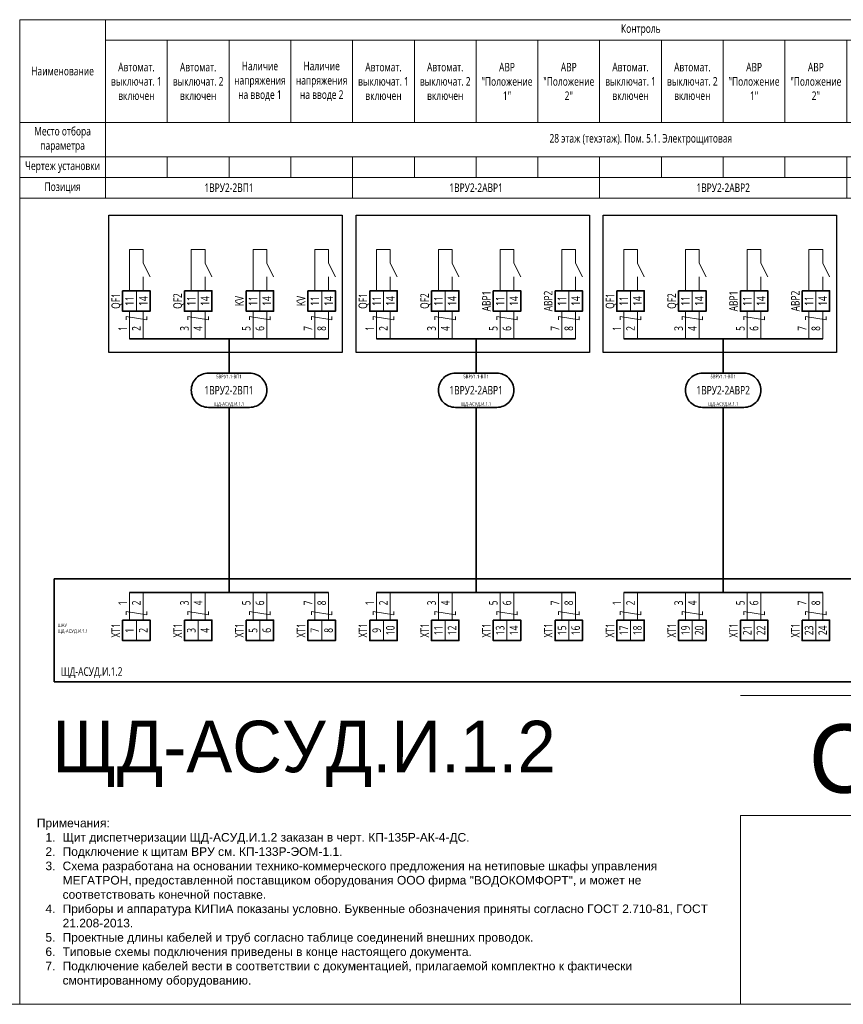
# Model space of a CAD drawing. Header units: millimetres. Extents: x -1173 to 6733, y -4591 to 345.
# Tile 42 of 93: x -572 to -332, y -1679 to -1392. Entities that reach past the tile are written whole.
import ezdxf
from ezdxf.enums import TextEntityAlignment as Align

# ---------------------------------------------------------------- set-up
doc = ezdxf.new("R2010")
doc.units = ezdxf.units.MM
doc.set_wipeout_variables(frame=1)
doc.layers.get('0').update_dxf_attribs({"lineweight": 15})
for name, color, linetype, lineweight in [('AK_Drawing', 7, 'Continuous', 35), ('AK_Drawing_Thin', 7, 'Continuous', 15), ('AK_Equipment', 7, 'Continuous', 35), ('AK_Multy_Wire', 7, 'Continuous', 35), ('AK_Table', 7, 'Continuous', 35), ('AK_Wire', 7, 'Continuous', 15), ('AK_Wire_Number', 7, 'Continuous', 15)]:
    doc.layers.add(name, color=color, linetype=linetype, lineweight=lineweight)
doc.layers.add('UNPLOTTED', color=2, linetype='Continuous', lineweight=15, plot=False)
doc.styles.add('CP.Text', font='arial.ttf')
doc.styles.add('PT Sans Narrow', font='PTN57F.ttf')
doc.styles.get("Standard").update_dxf_attribs({"font": 'arial.ttf'})
doc.styles.add('Trebuchet MS', font='trebuc.ttf', dxfattribs={"width": 0.75})

# ---------------------------------------------------------------- blocks, each defined once
blk = doc.blocks.new('*U1')
at = {"layer": 'UNPLOTTED'}
blk.add_line((0, 90), (-185, 90), dxfattribs=at)
for points in [[(0, 0), (-395, 0), (-395, 287), (0, 287)], [(-185, 55), (0, 55), (0, 0), (-185, 0)]]:
    blk.add_lwpolyline(points, close=True, dxfattribs=at)
blk = doc.blocks.new('*U70')
for p, q in [((0, 0), (0, -30)), ((372, 0), (0, 0)), ((0, -30), (372, -30))]:
    blk.add_line(p, q)
at = {"style": 'Trebuchet MS', "width": 0.75}
for tag, flags, p in [('NAME', 9, (-1, 0)), ('TYPE', 9, (-1, -3)), ('ASSYCODE', 9, (-1, -6)), ('MFG', 9, (-1, -9)), ('MESUREMENT_UNITS', 9, (-1, -13.44)), ('WEIGHT', 9, (-1, -18)), ('COUNT', 9, (-1, -16.98)), ('SORTING_SECTION', 9, (-1, -22.98)), ('XREF', 1, (-1, -24))]:
    blk.add_attdef(tag, text='', height=2, dxfattribs=dict(at, flags=flags)).set_placement(p, align=Align.RIGHT)
blk.add_attdef('TAG1', text='', height=2.5, dxfattribs=at).set_placement((2, -27), align=Align.MIDDLE_LEFT)
at = {"lineweight": 30, "width": 0.75, "flags": 104}
blk.add_attdef('CATDESC', text='', height=2.5, dxfattribs=at).set_placement((370, -25), align=Align.MIDDLE_RIGHT)
at = {"layer": 'UNPLOTTED', "style": 'Trebuchet MS', "width": 0.75, "flags": 8}
for tag, p in [('DESC1', (1, -3)), ('DESC2', (1, -5)), ('DESC3', (1, -7)), ('FAMILY', (1, -13.73)), ('SYSTEM_NAME', (1, -17.99)), ('POSITION_N', (1, -15.99))]:
    blk.add_attdef(tag, p, '', height=1, dxfattribs=at)
blk = doc.blocks.new('*T368')
at = {"layer": 'AK_Table', "color": 0, "linetype": 'ByBlock', "lineweight": -2, "transparency": 16777216}
for p, q in [((0, 0), (337, 0)), ((0, 0), (0, -52)), ((25, 0), (25, -52)), ((337, 0), (337, -52)), ((25, -6), (337, -6)), ((43, -6), (43, -30)), ((61, -6), (61, -30)), ((79, -6), (79, -30)), ((97, -6), (97, -30)), ((115, -6), (115, -30)), ((133, -6), (133, -30)), ((151, -6), (151, -30)), ((169, -6), (169, -30)), ((187, -6), (187, -30)), ((205, -6), (205, -30)), ((223, -6), (223, -30)), ((241, -6), (241, -30)), ((259, -6), (259, -30)), ((277, -6), (277, -30)), ((295, -6), (295, -30)), ((313, -6), (313, -30)), ((0, -30), (337, -30)), ((0, -40), (337, -40)), ((43, -40), (43, -46)), ((61, -40), (61, -46)), ((79, -40), (79, -46)), ((97, -40), (97, -52)), ((115, -40), (115, -46)), ((133, -40), (133, -46)), ((151, -40), (151, -46)), ((169, -40), (169, -52)), ((187, -40), (187, -46)), ((205, -40), (205, -46)), ((223, -40), (223, -46)), ((241, -40), (241, -52)), ((259, -40), (259, -46)), ((277, -40), (277, -46)), ((295, -40), (295, -46)), ((313, -40), (313, -52)), ((0, -46), (337, -46)), ((0, -52), (337, -52))]:
    blk.add_line(p, q, dxfattribs=at)
at = {"layer": 'AK_Table', "color": 0, "transparency": 16777216, "char_height": 2.5, "attachment_point": 5, "style": 'Trebuchet MS'}
for s, insert, width in [('Контроль ', (181, -3), 311), ('Автомат. выключат. 1 включен', (34, -18), 17), ('Автомат. выключат. 2 включен', (52, -18), 17), ('Наличие напряжения на вводе 1', (70, -18), 17), ('Наличие напряжения на вводе 2', (88, -18), 17), ('Автомат. выключат. 1 включен', (106, -18), 17), ('Автомат. выключат. 2 включен', (124, -18), 17), ('Автомат. выключат. 1 включен', (178, -18), 17), ('Автомат. выключат. 2 включен', (196, -18), 17), ('Автомат. выключат. 1 включен', (250, -18), 17), ('Автомат. выключат. 2 включен', (268, -18), 17), ('Наименование', (12.5, -15), 24), ('АВР "Положение 1"', (142, -18), 17), ('АВР "Положение 2"', (160, -18), 17), ('АВР "Положение 1"', (214, -18), 17), ('АВР "Положение 2"', (232, -18), 17), ('АВР "Положение 1"', (286, -18), 17), ('АВР "Положение 2"', (304, -18), 17), ('Качество электроэнергии', (325, -18), 23), ('Место отбора параметра', (12.5, -35), 23), ('28 этаж (техэтаж). Пом. 5.1. Электрощитовая', (181, -35), 311), ('Чертеж установки', (12.5, -43), 23), ('Позиция', (12.5, -49), 23), ('1ВРУ2-2ВП1', (61, -49), 71), ('1ВРУ2-2АВР1', (133, -49), 71), ('1ВРУ2-2АВР2', (205, -49), 71), ('1ВРУ2-2АВР3', (277, -49), 71), ('1ВРУ2-2ВП1', (325, -49), 23)]:
    blk.add_mtext(s, dxfattribs=dict(at, insert=insert, width=width))
blk = doc.blocks.new('*U217')
blk.add_wipeout([(0, 0), (0, -6), (8, -6), (8, 0)])
blk.add_lwpolyline([(0, 0), (8, 0), (8, -6), (0, -6)], close=True)
at = {"lineweight": -2}
blk.add_lwpolyline([(4, 0), (8, 0), (8, -6), (4, -6)], close=True, dxfattribs=at)
at = {"style": 'Trebuchet MS', "width": 0.75, "flags": 12}
for tag, p in [('TERM01', (2, -3)), ('TERM02', (6, -3))]:
    blk.add_attdef(tag, text='', height=2.5, rotation=90, dxfattribs=at).set_placement(p, align=Align.MIDDLE_CENTER)
at = {"style": 'Trebuchet MS', "width": 0.75}
blk.add_attdef('TAG1', text='', height=2.5, rotation=90, dxfattribs=at).set_placement((-2, -3), align=Align.MIDDLE_CENTER)
at = {"style": 'Trebuchet MS', "width": 0.75, "flags": 12}
for tag, p in [('NOTE01', (2, -7)), ('NOTE02', (6, -7))]:
    blk.add_attdef(tag, text='', height=2.5, rotation=90, dxfattribs=at).set_placement(p, align=Align.MIDDLE_RIGHT)
blk = doc.blocks.new('*U304')
blk.add_lwpolyline([(-6, 5), (6, 5, -0.414214), (11, 0), (11, 0, -0.414214), (6, -5), (-6, -5, -0.414214), (-11, 0), (-11, 0, -0.414214)], format="xyb", close=True)
at = {"style": 'Trebuchet MS', "width": 0.75}
blk.add_attdef('CA_CIRCUIT_NUMBER', text='', height=2.5, dxfattribs=at).set_placement((0, 0), align=Align.MIDDLE_CENTER)
at = {"lineweight": 30, "width": 0.75, "flags": 1}
blk.add_attdef('CA_CABLE_TYPE', text='', height=2.5, rotation=90, dxfattribs=at).set_placement((0, -25), align=Align.BOTTOM_CENTER)
at = {"style": 'Trebuchet MS', "width": 0.75}
blk.add_attdef('LENGTH', text='', height=2.5, rotation=90, dxfattribs=at).set_placement((2, -24.82), align=Align.MIDDLE_CENTER)
at = {"layer": 'UNPLOTTED', "style": 'Trebuchet MS', "width": 0.75}
for tag, p in [('LOAD_NAME', (0, 4)), ('PANEL_NAME', (0, -4))]:
    blk.add_attdef(tag, text='', height=1, dxfattribs=at).set_placement(p, align=Align.MIDDLE_CENTER)
blk = doc.blocks.new('*U344')
at = {"layer": 'AK_Wire'}
for points in [[(-2, -4), (-2, 4)], [(2, -4), (2, 4)], [(3, 2.5), (3, 1.5), (-3, 2.5), (-3, 1.5)]]:
    blk.add_lwpolyline(points, dxfattribs=at)
blk = doc.blocks.new('*U333')
at = {"layer": 'AK_Drawing', "color": 0, "linetype": 'ByBlock', "lineweight": -2, "transparency": 16777216}
for p in [(0, 0), (18, 0), (36, 0), (54, 0)]:
    blk.add_blockref('*U344', p, dxfattribs=at)
blk = doc.blocks.new('Z')
at = {"layer": 'AK_Wire'}
blk.add_lwpolyline([(3, 0.5), (3, -0.5), (-3, 0.5), (-3, -0.5)], dxfattribs=at)
blk = doc.blocks.new('*U334')
at = {"layer": 'AK_Wire'}
for points in [[(-2, -4), (-2, 4)], [(2, -4), (2, 4)]]:
    blk.add_lwpolyline(points, dxfattribs=at)
blk.add_blockref('Z', (0, -2), dxfattribs=at)
blk = doc.blocks.new('*U335')
at = {"layer": 'AK_Drawing', "color": 0, "linetype": 'ByBlock', "lineweight": -2, "transparency": 16777216}
for p in [(0, 0), (18, 0), (36, 0), (54, 0)]:
    blk.add_blockref('*U334', p, dxfattribs=at)
blk = doc.blocks.new('*U30')
blk.add_line((4, 0), (4, 4))
blk.add_lwpolyline([(6, 4), (4, 8), (4, 12), (0, 12), (0, 0)])
blk = doc.blocks.new('*U336')
at = {"layer": 'AK_Drawing_Thin'}
blk.add_blockref('*U30', (-4, -6.5), dxfattribs=at)
blk = doc.blocks.new('*U337')
at = {"layer": 'AK_Drawing', "color": 0, "linetype": 'ByBlock', "lineweight": -2, "transparency": 16777216}
for p in [(0, 0), (18, 0), (36, 0), (54, 0)]:
    blk.add_blockref('*U336', p, dxfattribs=at)
blk = doc.blocks.new('*U341')
at = {"layer": 'AK_Wire'}
for points in [[(-2, -4), (-2, 4)], [(2, -4), (2, 4)], [(3, 2.5), (3, 1.5), (-3, 2.5), (-3, 1.5)]]:
    blk.add_lwpolyline(points, dxfattribs=at)
blk = doc.blocks.new('*U338')
at = {"layer": 'AK_Drawing', "color": 0, "linetype": 'ByBlock', "lineweight": -2, "transparency": 16777216}
for p in [(0, 0), (18, 0), (36, 0), (54, 0)]:
    blk.add_blockref('*U341', p, dxfattribs=at)
blk = doc.blocks.new('*U339')
at = {"layer": 'AK_Drawing_Thin'}
blk.add_blockref('*U30', (-4, -6.5), dxfattribs=at)
blk = doc.blocks.new('*U340')
at = {"layer": 'AK_Drawing', "color": 0, "linetype": 'ByBlock', "lineweight": -2, "transparency": 16777216}
for p in [(0, 0), (18, 0), (36, 0), (54, 0)]:
    blk.add_blockref('*U339', p, dxfattribs=at)
blk = doc.blocks.new('*U342')
at = {"layer": 'AK_Wire'}
for points in [[(-2, -4), (-2, 4)], [(2, -4), (2, 4)]]:
    blk.add_lwpolyline(points, dxfattribs=at)
blk.add_blockref('Z', (0, -2), dxfattribs=at)
blk = doc.blocks.new('*U343')
at = {"layer": 'AK_Drawing', "color": 0, "linetype": 'ByBlock', "lineweight": -2, "transparency": 16777216}
for p in [(0, 0), (18, 0), (36, 0), (54, 0)]:
    blk.add_blockref('*U342', p, dxfattribs=at)
blk = doc.blocks.new('*U303')
blk.add_lwpolyline([(-6, 5), (6, 5, -0.414214), (11, 0), (11, 0, -0.414214), (6, -5), (-6, -5, -0.414214), (-11, 0), (-11, 0, -0.414214)], format="xyb", close=True)
at = {"style": 'Trebuchet MS', "width": 0.75}
blk.add_attdef('CA_CIRCUIT_NUMBER', text='', height=2.5, dxfattribs=at).set_placement((0, 0), align=Align.MIDDLE_CENTER)
at = {"lineweight": 30, "width": 0.75, "flags": 1}
blk.add_attdef('CA_CABLE_TYPE', text='', height=2.5, rotation=90, dxfattribs=at).set_placement((0, -25), align=Align.BOTTOM_CENTER)
at = {"style": 'Trebuchet MS', "width": 0.75}
blk.add_attdef('LENGTH', text='', height=2.5, rotation=90, dxfattribs=at).set_placement((2, -24.82), align=Align.MIDDLE_CENTER)
at = {"layer": 'UNPLOTTED', "style": 'Trebuchet MS', "width": 0.75}
for tag, p in [('LOAD_NAME', (0, 4)), ('PANEL_NAME', (0, -4))]:
    blk.add_attdef(tag, text='', height=1, dxfattribs=at).set_placement(p, align=Align.MIDDLE_CENTER)
blk = doc.blocks.new('*U356')
at = {"layer": 'AK_Wire'}
for points in [[(-2, -4), (-2, 4)], [(2, -4), (2, 4)], [(3, 2.5), (3, 1.5), (-3, 2.5), (-3, 1.5)]]:
    blk.add_lwpolyline(points, dxfattribs=at)
blk = doc.blocks.new('*U353')
at = {"layer": 'AK_Drawing', "color": 0, "linetype": 'ByBlock', "lineweight": -2, "transparency": 16777216}
for p in [(0, 0), (18, 0), (36, 0), (54, 0)]:
    blk.add_blockref('*U356', p, dxfattribs=at)
blk = doc.blocks.new('*U354')
at = {"layer": 'AK_Drawing_Thin'}
blk.add_blockref('*U30', (-4, -6.5), dxfattribs=at)
blk = doc.blocks.new('*U355')
at = {"layer": 'AK_Drawing', "color": 0, "linetype": 'ByBlock', "lineweight": -2, "transparency": 16777216}
for p in [(0, 0), (18, 0), (36, 0), (54, 0)]:
    blk.add_blockref('*U354', p, dxfattribs=at)
blk = doc.blocks.new('*U357')
at = {"layer": 'AK_Wire'}
for points in [[(-2, -4), (-2, 4)], [(2, -4), (2, 4)]]:
    blk.add_lwpolyline(points, dxfattribs=at)
blk.add_blockref('Z', (0, -2), dxfattribs=at)
blk = doc.blocks.new('*U358')
at = {"layer": 'AK_Drawing', "color": 0, "linetype": 'ByBlock', "lineweight": -2, "transparency": 16777216}
for p in [(0, 0), (18, 0), (36, 0), (54, 0)]:
    blk.add_blockref('*U357', p, dxfattribs=at)

msp = doc.modelspace()

# ---------------------------------------------------------------- linework, layer by layer
at = {"layer": 'AK_Drawing', "lineweight": 30}
for points in [[(-546, -1449), (-478, -1449), (-478, -1489), (-546, -1489)], [(-474, -1449), (-406, -1449), (-406, -1489), (-474, -1489)], [(-402, -1449), (-334, -1449), (-334, -1489), (-402, -1489)]]:
    msp.add_lwpolyline(points, close=True, dxfattribs=at)
at = {"layer": 'AK_Multy_Wire'}
for p, q in [((-482, -1485), (-540, -1485)), ((-410, -1485), (-468, -1485)), ((-338, -1485), (-396, -1485)), ((-482, -1559), (-540, -1559)), ((-410, -1559), (-468, -1559)), ((-338, -1559), (-396, -1559))]:
    msp.add_line(p, q, dxfattribs=at)
for points in [[(-511, -1485), (-511, -1495)], [(-439, -1485), (-439, -1495)], [(-367, -1485), (-367, -1495)], [(-511, -1505), (-511, -1559)], [(-439, -1505), (-439, -1559)], [(-367, -1505), (-367, -1559)]]:
    msp.add_lwpolyline(points, dxfattribs=at)
at = {"layer": 'UNPLOTTED', "color": 2, "true_color": 0xf1eb1f}
msp.add_xline((-778, -1679), (1, 0), dxfattribs=at)

# ---------------------------------------------------------------- block references
msp.add_blockref('*T368', (-572, -1392))
at = {"layer": 'AK_Drawing'}
msp.add_blockref('*U343', (-466, -1563), dxfattribs=at)
at = {"layer": 'AK_Equipment'}
ref = msp.add_blockref('*U70', (-562, -1555), dxfattribs=at)
ref.add_attrib('TAG1', 'ЩД-АСУД.И.1.2', dxfattribs={"layer": '0', "height": 2.5, "style": 'Trebuchet MS', "width": 0.75}).set_placement((-560, -1582), align=Align.MIDDLE_LEFT)
ref.add_attrib('FAMILY', 'ШАУ', (-561, -1569.01), dxfattribs={"layer": 'UNPLOTTED', "height": 1, "style": 'Trebuchet MS', "width": 0.75})
ref.add_attrib('POSITION_N', 'ЩД-АСУД.И.1.1', (-561, -1570.72), dxfattribs={"layer": 'UNPLOTTED', "height": 1, "style": 'Trebuchet MS', "width": 0.75})
at = {"layer": 'AK_Multy_Wire', "ltscale": 10}
for name, p, values in [('*U304', (-511, -1500), {'CA_CIRCUIT_NUMBER': '1ВРУ2-2ВП1', 'PANEL_NAME': 'ЩД-АСУД.И.1.1', 'LOAD_NAME': '5ВРУ1.1-ВП1'}), ('*U303', (-439, -1500), {'CA_CIRCUIT_NUMBER': '1ВРУ2-2АВР1', 'PANEL_NAME': 'ЩД-АСУД.И.1.1', 'LOAD_NAME': '5ВРУ1.1-ВП1'}), ('*U303', (-367, -1500), {'CA_CIRCUIT_NUMBER': '1ВРУ2-2АВР2', 'PANEL_NAME': 'ЩД-АСУД.И.1.1', 'LOAD_NAME': '5ВРУ1.1-ВП1'})]:
    msp.add_blockref(name, p, dxfattribs=at).add_auto_attribs(values)
at = {"layer": 'UNPLOTTED'}
msp.add_blockref('*U1', (-177, -1679), dxfattribs=at)

# ---------------------------------------------------------------- texts
at = {"insert": (-567, -1674), "char_height": 2.5, "width": 200, "attachment_point": 7, "style": 'CP.Text'}
msp.add_mtext('\\pxql;Примечания:\\P\\pi-2,l3,t3;1. ^IЩит диспетчеризации ЩД-АСУД.И.1.2 заказан в черт. КП-135Р-АК-4-ДС.\\P2.^IПодключение к щитам ВРУ см. КП-133Р-ЭОМ-1.1.\\P3.^IСхема разработана на основании технико-коммерческого предложения на нетиповые шкафы управления МЕГАТРОН, предоставленной поставщиком оборудования ООО фирма "ВОДОКОМФОРТ", и может не соответствовать конечной поставке.\\P4.^IПриборы и аппаратура КИПиА показаны условно. Буквенные обозначения приняты согласно ГОСТ 2.710-81, ГОСТ 21.208-2013.\\P5.^IПроектные длины кабелей и труб согласно таблице соединений внешних проводок.\\P6.^IТиповые схемы подключения приведены в конце настоящего документа.\\P7.^IПодключение кабелей вести в соответствии с документацией, прилагаемой комплектно к фактически смонтированному оборудованию.', dxfattribs=at)
at = {"layer": 'AK_Wire_Number', "style": 'Trebuchet MS', "width": 0.75}
for s, p in [('1', (-540, -1482)), ('2', (-536, -1482)), ('3', (-522, -1482)), ('4', (-518, -1482)), ('5', (-504, -1482)), ('6', (-500, -1482)), ('7', (-486, -1482)), ('8', (-482, -1482)), ('1', (-468, -1482)), ('2', (-464, -1482)), ('3', (-450, -1482)), ('4', (-446, -1482)), ('5', (-432, -1482)), ('6', (-428, -1482)), ('7', (-414, -1482)), ('8', (-410, -1482)), ('1', (-396, -1482)), ('2', (-392, -1482)), ('3', (-378, -1482)), ('4', (-374, -1482)), ('5', (-360, -1482)), ('6', (-356, -1482)), ('7', (-342, -1482)), ('8', (-338, -1482)), ('1', (-540, -1562)), ('2', (-536, -1562)), ('3', (-522, -1562)), ('4', (-518, -1562)), ('5', (-504, -1562)), ('6', (-500, -1562)), ('7', (-486, -1562)), ('8', (-482, -1562)), ('1', (-468, -1562)), ('2', (-464, -1562)), ('3', (-450, -1562)), ('4', (-446, -1562)), ('5', (-432, -1562)), ('6', (-428, -1562)), ('7', (-414, -1562)), ('8', (-410, -1562)), ('1', (-396, -1562)), ('2', (-392, -1562)), ('3', (-378, -1562)), ('4', (-374, -1562)), ('5', (-360, -1562)), ('6', (-356, -1562)), ('7', (-342, -1562)), ('8', (-338, -1562))]:
    msp.add_text(s, height=2.5, rotation=90, dxfattribs=at).set_placement(p, align=Align.BOTTOM_CENTER)
at = {"layer": 'UNPLOTTED', "color": 3, "style": 'PT Sans Narrow'}
msp.add_text('ЩД-АСУД.И.1.2', height=15, dxfattribs=at).set_placement((-562.51, -1611.35))
msp.add_text('С5.2', height=20, dxfattribs=at).set_placement((-285.51, -1617.35), align=Align.RIGHT)

# ---------------------------------------------------------------- next in the draw order: block references
at = {"layer": 'AK_Equipment', "lineweight": 15}
ref = msp.add_blockref('*U217', (-542, -1471), dxfattribs=at)
ref.add_attrib('TAG1', 'QF1', dxfattribs={"layer": '0', "height": 2.5, "rotation": 90, "style": 'Trebuchet MS', "width": 0.75}).set_placement((-544, -1474), align=Align.MIDDLE_CENTER)
ref.add_attrib('TERM01', '11', dxfattribs={"layer": '0', "height": 2.5, "rotation": 90, "style": 'Trebuchet MS', "width": 0.75}).set_placement((-540, -1474), align=Align.MIDDLE_CENTER)
ref.add_attrib('TERM02', '14', dxfattribs={"layer": '0', "height": 2.5, "rotation": 90, "style": 'Trebuchet MS', "width": 0.75}).set_placement((-536, -1474), align=Align.MIDDLE_CENTER)
ref = msp.add_blockref('*U217', (-524, -1471), dxfattribs=at)
ref.add_attrib('TAG1', 'QF2', dxfattribs={"layer": '0', "height": 2.5, "rotation": 90, "style": 'Trebuchet MS', "width": 0.75}).set_placement((-526, -1474), align=Align.MIDDLE_CENTER)
ref.add_attrib('TERM01', '11', dxfattribs={"layer": '0', "height": 2.5, "rotation": 90, "style": 'Trebuchet MS', "width": 0.75}).set_placement((-522, -1474), align=Align.MIDDLE_CENTER)
ref.add_attrib('TERM02', '14', dxfattribs={"layer": '0', "height": 2.5, "rotation": 90, "style": 'Trebuchet MS', "width": 0.75}).set_placement((-518, -1474), align=Align.MIDDLE_CENTER)
ref = msp.add_blockref('*U217', (-506, -1471), dxfattribs=at)
ref.add_attrib('TAG1', 'KV', dxfattribs={"layer": '0', "height": 2.5, "rotation": 90, "style": 'Trebuchet MS', "width": 0.75}).set_placement((-508, -1474), align=Align.MIDDLE_CENTER)
ref.add_attrib('TERM01', '11', dxfattribs={"layer": '0', "height": 2.5, "rotation": 90, "style": 'Trebuchet MS', "width": 0.75}).set_placement((-504, -1474), align=Align.MIDDLE_CENTER)
ref.add_attrib('TERM02', '14', dxfattribs={"layer": '0', "height": 2.5, "rotation": 90, "style": 'Trebuchet MS', "width": 0.75}).set_placement((-500, -1474), align=Align.MIDDLE_CENTER)
ref = msp.add_blockref('*U217', (-470, -1471), dxfattribs=at)
ref.add_attrib('TAG1', 'QF1', dxfattribs={"layer": '0', "height": 2.5, "rotation": 90, "style": 'Trebuchet MS', "width": 0.75}).set_placement((-472, -1474), align=Align.MIDDLE_CENTER)
ref.add_attrib('TERM01', '11', dxfattribs={"layer": '0', "height": 2.5, "rotation": 90, "style": 'Trebuchet MS', "width": 0.75}).set_placement((-468, -1474), align=Align.MIDDLE_CENTER)
ref.add_attrib('TERM02', '14', dxfattribs={"layer": '0', "height": 2.5, "rotation": 90, "style": 'Trebuchet MS', "width": 0.75}).set_placement((-464, -1474), align=Align.MIDDLE_CENTER)
ref = msp.add_blockref('*U217', (-452, -1471), dxfattribs=at)
ref.add_attrib('TAG1', 'QF2', dxfattribs={"layer": '0', "height": 2.5, "rotation": 90, "style": 'Trebuchet MS', "width": 0.75}).set_placement((-454, -1474), align=Align.MIDDLE_CENTER)
ref.add_attrib('TERM01', '11', dxfattribs={"layer": '0', "height": 2.5, "rotation": 90, "style": 'Trebuchet MS', "width": 0.75}).set_placement((-450, -1474), align=Align.MIDDLE_CENTER)
ref.add_attrib('TERM02', '14', dxfattribs={"layer": '0', "height": 2.5, "rotation": 90, "style": 'Trebuchet MS', "width": 0.75}).set_placement((-446, -1474), align=Align.MIDDLE_CENTER)
ref = msp.add_blockref('*U217', (-398, -1471), dxfattribs=at)
ref.add_attrib('TAG1', 'QF1', dxfattribs={"layer": '0', "height": 2.5, "rotation": 90, "style": 'Trebuchet MS', "width": 0.75}).set_placement((-400, -1474), align=Align.MIDDLE_CENTER)
ref.add_attrib('TERM01', '11', dxfattribs={"layer": '0', "height": 2.5, "rotation": 90, "style": 'Trebuchet MS', "width": 0.75}).set_placement((-396, -1474), align=Align.MIDDLE_CENTER)
ref.add_attrib('TERM02', '14', dxfattribs={"layer": '0', "height": 2.5, "rotation": 90, "style": 'Trebuchet MS', "width": 0.75}).set_placement((-392, -1474), align=Align.MIDDLE_CENTER)
ref = msp.add_blockref('*U217', (-380, -1471), dxfattribs=at)
ref.add_attrib('TAG1', 'QF2', dxfattribs={"layer": '0', "height": 2.5, "rotation": 90, "style": 'Trebuchet MS', "width": 0.75}).set_placement((-382, -1474), align=Align.MIDDLE_CENTER)
ref.add_attrib('TERM01', '11', dxfattribs={"layer": '0', "height": 2.5, "rotation": 90, "style": 'Trebuchet MS', "width": 0.75}).set_placement((-378, -1474), align=Align.MIDDLE_CENTER)
ref.add_attrib('TERM02', '14', dxfattribs={"layer": '0', "height": 2.5, "rotation": 90, "style": 'Trebuchet MS', "width": 0.75}).set_placement((-374, -1474), align=Align.MIDDLE_CENTER)
ref = msp.add_blockref('*U217', (-542, -1567), dxfattribs=at)
ref.add_attrib('TAG1', 'XT1', dxfattribs={"layer": '0', "height": 2.5, "rotation": 90, "style": 'Trebuchet MS', "width": 0.75}).set_placement((-544, -1570), align=Align.MIDDLE_CENTER)
ref.add_attrib('TERM01', '1', dxfattribs={"layer": '0', "height": 2.5, "rotation": 90, "style": 'Trebuchet MS', "width": 0.75}).set_placement((-540, -1570), align=Align.MIDDLE_CENTER)
ref.add_attrib('TERM02', '2', dxfattribs={"layer": '0', "height": 2.5, "rotation": 90, "style": 'Trebuchet MS', "width": 0.75}).set_placement((-536, -1570), align=Align.MIDDLE_CENTER)
ref = msp.add_blockref('*U217', (-524, -1567), dxfattribs=at)
ref.add_attrib('TAG1', 'XT1', dxfattribs={"layer": '0', "height": 2.5, "rotation": 90, "style": 'Trebuchet MS', "width": 0.75}).set_placement((-526, -1570), align=Align.MIDDLE_CENTER)
ref.add_attrib('TERM01', '3', dxfattribs={"layer": '0', "height": 2.5, "rotation": 90, "style": 'Trebuchet MS', "width": 0.75}).set_placement((-522, -1570), align=Align.MIDDLE_CENTER)
ref.add_attrib('TERM02', '4', dxfattribs={"layer": '0', "height": 2.5, "rotation": 90, "style": 'Trebuchet MS', "width": 0.75}).set_placement((-518, -1570), align=Align.MIDDLE_CENTER)
ref = msp.add_blockref('*U217', (-506, -1567), dxfattribs=at)
ref.add_attrib('TAG1', 'XT1', dxfattribs={"layer": '0', "height": 2.5, "rotation": 90, "style": 'Trebuchet MS', "width": 0.75}).set_placement((-508, -1570), align=Align.MIDDLE_CENTER)
ref.add_attrib('TERM01', '5', dxfattribs={"layer": '0', "height": 2.5, "rotation": 90, "style": 'Trebuchet MS', "width": 0.75}).set_placement((-504, -1570), align=Align.MIDDLE_CENTER)
ref.add_attrib('TERM02', '6', dxfattribs={"layer": '0', "height": 2.5, "rotation": 90, "style": 'Trebuchet MS', "width": 0.75}).set_placement((-500, -1570), align=Align.MIDDLE_CENTER)
ref = msp.add_blockref('*U217', (-470, -1567), dxfattribs=at)
ref.add_attrib('TAG1', 'XT1', dxfattribs={"layer": '0', "height": 2.5, "rotation": 90, "style": 'Trebuchet MS', "width": 0.75}).set_placement((-472, -1570), align=Align.MIDDLE_CENTER)
ref.add_attrib('TERM01', '9', dxfattribs={"layer": '0', "height": 2.5, "rotation": 90, "style": 'Trebuchet MS', "width": 0.75}).set_placement((-468, -1570), align=Align.MIDDLE_CENTER)
ref.add_attrib('TERM02', '10', dxfattribs={"layer": '0', "height": 2.5, "rotation": 90, "style": 'Trebuchet MS', "width": 0.75}).set_placement((-464, -1570), align=Align.MIDDLE_CENTER)
ref = msp.add_blockref('*U217', (-452, -1567), dxfattribs=at)
ref.add_attrib('TAG1', 'XT1', dxfattribs={"layer": '0', "height": 2.5, "rotation": 90, "style": 'Trebuchet MS', "width": 0.75}).set_placement((-454, -1570), align=Align.MIDDLE_CENTER)
ref.add_attrib('TERM01', '11', dxfattribs={"layer": '0', "height": 2.5, "rotation": 90, "style": 'Trebuchet MS', "width": 0.75}).set_placement((-450, -1570), align=Align.MIDDLE_CENTER)
ref.add_attrib('TERM02', '12', dxfattribs={"layer": '0', "height": 2.5, "rotation": 90, "style": 'Trebuchet MS', "width": 0.75}).set_placement((-446, -1570), align=Align.MIDDLE_CENTER)
ref = msp.add_blockref('*U217', (-434, -1567), dxfattribs=at)
ref.add_attrib('TAG1', 'XT1', dxfattribs={"layer": '0', "height": 2.5, "rotation": 90, "style": 'Trebuchet MS', "width": 0.75}).set_placement((-436, -1570), align=Align.MIDDLE_CENTER)
ref.add_attrib('TERM01', '13', dxfattribs={"layer": '0', "height": 2.5, "rotation": 90, "style": 'Trebuchet MS', "width": 0.75}).set_placement((-432, -1570), align=Align.MIDDLE_CENTER)
ref.add_attrib('TERM02', '14', dxfattribs={"layer": '0', "height": 2.5, "rotation": 90, "style": 'Trebuchet MS', "width": 0.75}).set_placement((-428, -1570), align=Align.MIDDLE_CENTER)
ref = msp.add_blockref('*U217', (-416, -1567), dxfattribs=at)
ref.add_attrib('TAG1', 'XT1', dxfattribs={"layer": '0', "height": 2.5, "rotation": 90, "style": 'Trebuchet MS', "width": 0.75}).set_placement((-418, -1570), align=Align.MIDDLE_CENTER)
ref.add_attrib('TERM01', '15', dxfattribs={"layer": '0', "height": 2.5, "rotation": 90, "style": 'Trebuchet MS', "width": 0.75}).set_placement((-414, -1570), align=Align.MIDDLE_CENTER)
ref.add_attrib('TERM02', '16', dxfattribs={"layer": '0', "height": 2.5, "rotation": 90, "style": 'Trebuchet MS', "width": 0.75}).set_placement((-410, -1570), align=Align.MIDDLE_CENTER)
ref = msp.add_blockref('*U217', (-398, -1567), dxfattribs=at)
ref.add_attrib('TAG1', 'XT1', dxfattribs={"layer": '0', "height": 2.5, "rotation": 90, "style": 'Trebuchet MS', "width": 0.75}).set_placement((-400, -1570), align=Align.MIDDLE_CENTER)
ref.add_attrib('TERM01', '17', dxfattribs={"layer": '0', "height": 2.5, "rotation": 90, "style": 'Trebuchet MS', "width": 0.75}).set_placement((-396, -1570), align=Align.MIDDLE_CENTER)
ref.add_attrib('TERM02', '18', dxfattribs={"layer": '0', "height": 2.5, "rotation": 90, "style": 'Trebuchet MS', "width": 0.75}).set_placement((-392, -1570), align=Align.MIDDLE_CENTER)
ref = msp.add_blockref('*U217', (-380, -1567), dxfattribs=at)
ref.add_attrib('TAG1', 'XT1', dxfattribs={"layer": '0', "height": 2.5, "rotation": 90, "style": 'Trebuchet MS', "width": 0.75}).set_placement((-382, -1570), align=Align.MIDDLE_CENTER)
ref.add_attrib('TERM01', '19', dxfattribs={"layer": '0', "height": 2.5, "rotation": 90, "style": 'Trebuchet MS', "width": 0.75}).set_placement((-378, -1570), align=Align.MIDDLE_CENTER)
ref.add_attrib('TERM02', '20', dxfattribs={"layer": '0', "height": 2.5, "rotation": 90, "style": 'Trebuchet MS', "width": 0.75}).set_placement((-374, -1570), align=Align.MIDDLE_CENTER)
ref = msp.add_blockref('*U217', (-362, -1567), dxfattribs=at)
ref.add_attrib('TAG1', 'XT1', dxfattribs={"layer": '0', "height": 2.5, "rotation": 90, "style": 'Trebuchet MS', "width": 0.75}).set_placement((-364, -1570), align=Align.MIDDLE_CENTER)
ref.add_attrib('TERM01', '21', dxfattribs={"layer": '0', "height": 2.5, "rotation": 90, "style": 'Trebuchet MS', "width": 0.75}).set_placement((-360, -1570), align=Align.MIDDLE_CENTER)
ref.add_attrib('TERM02', '22', dxfattribs={"layer": '0', "height": 2.5, "rotation": 90, "style": 'Trebuchet MS', "width": 0.75}).set_placement((-356, -1570), align=Align.MIDDLE_CENTER)
ref = msp.add_blockref('*U217', (-344, -1567), dxfattribs=at)
ref.add_attrib('TAG1', 'XT1', dxfattribs={"layer": '0', "height": 2.5, "rotation": 90, "style": 'Trebuchet MS', "width": 0.75}).set_placement((-346, -1570), align=Align.MIDDLE_CENTER)
ref.add_attrib('TERM01', '23', dxfattribs={"layer": '0', "height": 2.5, "rotation": 90, "style": 'Trebuchet MS', "width": 0.75}).set_placement((-342, -1570), align=Align.MIDDLE_CENTER)
ref.add_attrib('TERM02', '24', dxfattribs={"layer": '0', "height": 2.5, "rotation": 90, "style": 'Trebuchet MS', "width": 0.75}).set_placement((-338, -1570), align=Align.MIDDLE_CENTER)

# ---------------------------------------------------------------- next in the draw order: block references
at = {"layer": 'AK_Drawing'}
for name, p in [('*U337', (-536, -1464.5)), ('*U340', (-464, -1464.5)), ('*U355', (-392, -1464.5)), ('*U333', (-538, -1481)), ('*U338', (-466, -1481)), ('*U353', (-394, -1481)), ('*U335', (-538, -1563)), ('*U358', (-394, -1563))]:
    msp.add_blockref(name, p, dxfattribs=at)

# ---------------------------------------------------------------- next in the draw order: block references
at = {"layer": 'AK_Equipment', "lineweight": 15}
ref = msp.add_blockref('*U217', (-488, -1471), dxfattribs=at)
ref.add_attrib('TAG1', 'KV', dxfattribs={"layer": '0', "height": 2.5, "rotation": 90, "style": 'Trebuchet MS', "width": 0.75}).set_placement((-490, -1474), align=Align.MIDDLE_CENTER)
ref.add_attrib('TERM01', '11', dxfattribs={"layer": '0', "height": 2.5, "rotation": 90, "style": 'Trebuchet MS', "width": 0.75}).set_placement((-486, -1474), align=Align.MIDDLE_CENTER)
ref.add_attrib('TERM02', '14', dxfattribs={"layer": '0', "height": 2.5, "rotation": 90, "style": 'Trebuchet MS', "width": 0.75}).set_placement((-482, -1474), align=Align.MIDDLE_CENTER)
ref = msp.add_blockref('*U217', (-434, -1471), dxfattribs=at)
ref.add_attrib('TAG1', 'АВР1', dxfattribs={"layer": '0', "height": 2.5, "rotation": 90, "style": 'Trebuchet MS', "width": 0.75}).set_placement((-436, -1474), align=Align.MIDDLE_CENTER)
ref.add_attrib('TERM01', '11', dxfattribs={"layer": '0', "height": 2.5, "rotation": 90, "style": 'Trebuchet MS', "width": 0.75}).set_placement((-432, -1474), align=Align.MIDDLE_CENTER)
ref.add_attrib('TERM02', '14', dxfattribs={"layer": '0', "height": 2.5, "rotation": 90, "style": 'Trebuchet MS', "width": 0.75}).set_placement((-428, -1474), align=Align.MIDDLE_CENTER)
ref = msp.add_blockref('*U217', (-416, -1471), dxfattribs=at)
ref.add_attrib('TAG1', 'АВР2', dxfattribs={"layer": '0', "height": 2.5, "rotation": 90, "style": 'Trebuchet MS', "width": 0.75}).set_placement((-418, -1474), align=Align.MIDDLE_CENTER)
ref.add_attrib('TERM01', '11', dxfattribs={"layer": '0', "height": 2.5, "rotation": 90, "style": 'Trebuchet MS', "width": 0.75}).set_placement((-414, -1474), align=Align.MIDDLE_CENTER)
ref.add_attrib('TERM02', '14', dxfattribs={"layer": '0', "height": 2.5, "rotation": 90, "style": 'Trebuchet MS', "width": 0.75}).set_placement((-410, -1474), align=Align.MIDDLE_CENTER)
ref = msp.add_blockref('*U217', (-362, -1471), dxfattribs=at)
ref.add_attrib('TAG1', 'АВР1', dxfattribs={"layer": '0', "height": 2.5, "rotation": 90, "style": 'Trebuchet MS', "width": 0.75}).set_placement((-364, -1474), align=Align.MIDDLE_CENTER)
ref.add_attrib('TERM01', '11', dxfattribs={"layer": '0', "height": 2.5, "rotation": 90, "style": 'Trebuchet MS', "width": 0.75}).set_placement((-360, -1474), align=Align.MIDDLE_CENTER)
ref.add_attrib('TERM02', '14', dxfattribs={"layer": '0', "height": 2.5, "rotation": 90, "style": 'Trebuchet MS', "width": 0.75}).set_placement((-356, -1474), align=Align.MIDDLE_CENTER)
ref = msp.add_blockref('*U217', (-344, -1471), dxfattribs=at)
ref.add_attrib('TAG1', 'АВР2', dxfattribs={"layer": '0', "height": 2.5, "rotation": 90, "style": 'Trebuchet MS', "width": 0.75}).set_placement((-346, -1474), align=Align.MIDDLE_CENTER)
ref.add_attrib('TERM01', '11', dxfattribs={"layer": '0', "height": 2.5, "rotation": 90, "style": 'Trebuchet MS', "width": 0.75}).set_placement((-342, -1474), align=Align.MIDDLE_CENTER)
ref.add_attrib('TERM02', '14', dxfattribs={"layer": '0', "height": 2.5, "rotation": 90, "style": 'Trebuchet MS', "width": 0.75}).set_placement((-338, -1474), align=Align.MIDDLE_CENTER)
ref = msp.add_blockref('*U217', (-488, -1567), dxfattribs=at)
ref.add_attrib('TAG1', 'XT1', dxfattribs={"layer": '0', "height": 2.5, "rotation": 90, "style": 'Trebuchet MS', "width": 0.75}).set_placement((-490, -1570), align=Align.MIDDLE_CENTER)
ref.add_attrib('TERM01', '7', dxfattribs={"layer": '0', "height": 2.5, "rotation": 90, "style": 'Trebuchet MS', "width": 0.75}).set_placement((-486, -1570), align=Align.MIDDLE_CENTER)
ref.add_attrib('TERM02', '8', dxfattribs={"layer": '0', "height": 2.5, "rotation": 90, "style": 'Trebuchet MS', "width": 0.75}).set_placement((-482, -1570), align=Align.MIDDLE_CENTER)

doc.saveas('drawing.dxf')
